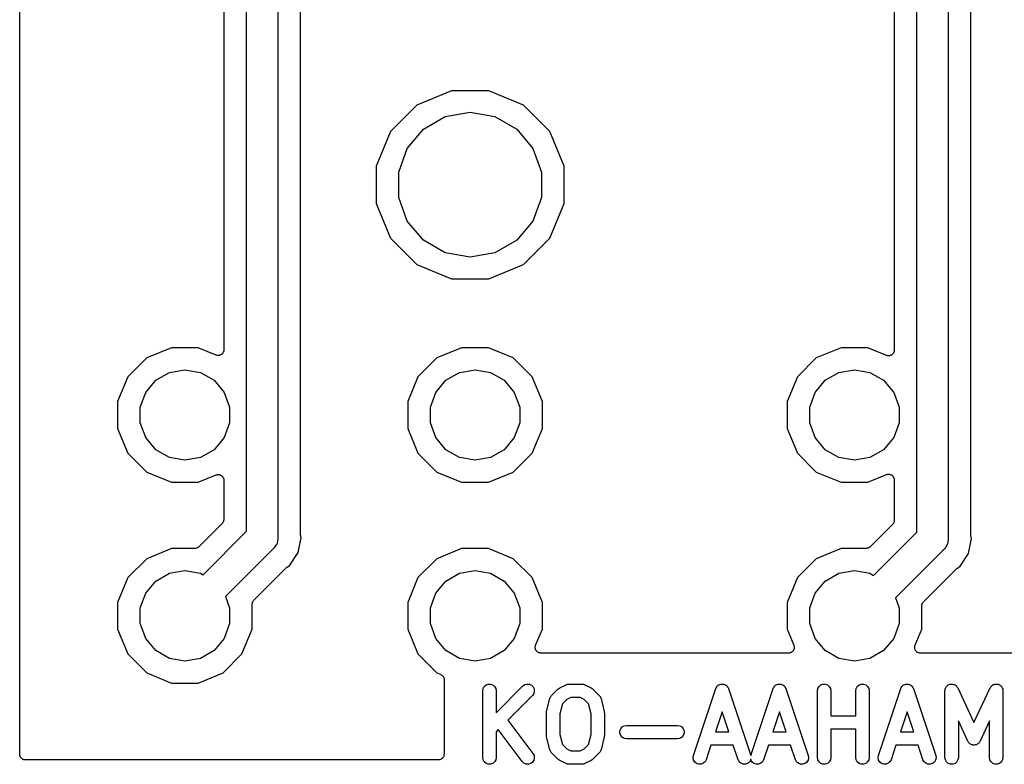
# Model space of a CAD drawing. Extents: x 66 to 115.1, y -104 to -36.9.
# Tile 1 of 8: x 73.3 to 95.4, y -103.8 to -87.1. Entities that reach past the tile are written whole.
import ezdxf

# ---------------------------------------------------------------- set-up
doc = ezdxf.new("R2010")
doc.units = 0
doc.header["$MEASUREMENT"] = 0
doc.layers.add('BLACK', color=7, linetype='CONTINUOUS')

msp = doc.modelspace()

# ---------------------------------------------------------------- linework, layer by layer
at = {"layer": 'BLACK', "linetype": 'CONTINUOUS'}
for p, q in [((73.298, -103.605), (73.298, -54.1424)), ((79.08, -86.1753), (79.08, -98.7347)), ((94.1, -86.1953), (94.1, -98.7547)), ((78.38, -98.605), (78.38, -86.305)), ((79.588, -98.653), (79.588, -86.257)), ((93.4, -98.625), (93.4, -86.325)), ((94.608, -98.673), (94.608, -86.277)), ((77.872, -86.568), (77.872, -94.5389)), ((92.892, -86.588), (92.892, -94.5472)), ((82.9707, -88.732), (82.1959, -89.0529)), ((83.8093, -88.732), (82.9707, -88.732)), ((84.5841, -89.0529), (83.8093, -88.732)), ((82.1959, -89.0529), (81.6029, -89.6459)), ((85.1771, -89.6459), (84.5841, -89.0529)), ((82.3457, -89.5954), (82.8343, -89.3133)), ((82.8343, -89.3133), (83.39, -89.2153)), ((83.39, -89.2153), (83.9457, -89.3133)), ((83.9457, -89.3133), (84.4343, -89.5954)), ((81.6029, -89.6459), (81.282, -90.4207)), ((81.983, -90.0277), (82.3457, -89.5954)), ((84.4343, -89.5954), (84.797, -90.0277)), ((85.498, -90.4207), (85.1771, -89.6459)), ((81.79, -90.5579), (81.983, -90.0277)), ((84.797, -90.0277), (84.99, -90.5579)), ((81.282, -90.4207), (81.282, -91.2593)), ((85.498, -91.2593), (85.498, -90.4207)), ((81.79, -91.1221), (81.79, -90.5579)), ((84.99, -90.5579), (84.99, -91.1221)), ((81.282, -91.2593), (81.6029, -92.0341)), ((81.983, -91.6523), (81.79, -91.1221)), ((84.99, -91.1221), (84.797, -91.6523)), ((85.1771, -92.0341), (85.498, -91.2593)), ((82.3457, -92.0846), (81.983, -91.6523)), ((84.797, -91.6523), (84.4343, -92.0846)), ((81.6029, -92.0341), (82.1959, -92.6271)), ((82.8343, -92.3667), (82.3457, -92.0846)), ((84.4343, -92.0846), (83.9457, -92.3667)), ((84.5841, -92.6271), (85.1771, -92.0341)), ((83.39, -92.4647), (82.8343, -92.3667)), ((83.9457, -92.3667), (83.39, -92.4647)), ((82.1959, -92.6271), (82.9707, -92.948)), ((83.8093, -92.948), (84.5841, -92.6271)), ((82.9707, -92.948), (83.8093, -92.948)), ((76.7, -94.492), (76.1458, -94.7216)), ((77.3, -94.492), (76.7, -94.492)), ((77.6964, -94.6562), (77.3, -94.492)), ((77.8317, -94.6294), (77.8223, -94.6396)), ((77.8423, -94.6205), (77.8317, -94.6294)), ((77.8465, -94.6133), (77.8423, -94.6205)), ((77.8521, -94.6071), (77.8465, -94.6133)), ((77.8574, -94.5943), (77.8521, -94.6071)), ((77.8643, -94.5823), (77.8574, -94.5943)), ((77.8658, -94.5741), (77.8643, -94.5823)), ((77.869, -94.5664), (77.8658, -94.5741)), ((77.8696, -94.5525), (77.869, -94.5664)), ((77.872, -94.5389), (77.8696, -94.5525)), ((83.2, -94.492), (82.6458, -94.7216)), ((83.8, -94.492), (83.2, -94.492)), ((84.3542, -94.7216), (83.8, -94.492)), ((91.7, -94.492), (91.1458, -94.7216)), ((92.3, -94.492), (91.7, -94.492)), ((92.7164, -94.6645), (92.3, -94.492)), ((92.8517, -94.6377), (92.8423, -94.6479)), ((92.8623, -94.6288), (92.8517, -94.6377)), ((92.8665, -94.6216), (92.8623, -94.6288)), ((92.8721, -94.6154), (92.8665, -94.6216)), ((92.8774, -94.6026), (92.8721, -94.6154)), ((92.8843, -94.5906), (92.8774, -94.6026)), ((92.8858, -94.5824), (92.8843, -94.5906)), ((92.889, -94.5746), (92.8858, -94.5824)), ((92.8896, -94.5608), (92.889, -94.5746)), ((92.892, -94.5472), (92.8896, -94.5608)), ((76.1458, -94.7216), (75.7216, -95.1458)), ((77.7099, -94.6592), (77.6964, -94.6562)), ((77.7229, -94.6639), (77.7099, -94.6592)), ((77.7313, -94.6639), (77.7229, -94.6639)), ((77.7395, -94.6658), (77.7313, -94.6639)), ((77.7532, -94.6639), (77.7395, -94.6658)), ((77.7671, -94.6639), (77.7532, -94.6639)), ((77.7749, -94.6611), (77.7671, -94.6639)), ((77.7832, -94.66), (77.7749, -94.6611)), ((77.7955, -94.6536), (77.7832, -94.66)), ((77.8085, -94.6489), (77.7955, -94.6536)), ((77.8149, -94.6435), (77.8085, -94.6489)), ((77.8223, -94.6396), (77.8149, -94.6435)), ((82.6458, -94.7216), (82.2216, -95.1458)), ((84.7784, -95.1458), (84.3542, -94.7216)), ((91.1458, -94.7216), (90.7216, -95.1458)), ((92.7299, -94.6675), (92.7164, -94.6645)), ((92.7429, -94.6722), (92.7299, -94.6675)), ((92.7513, -94.6722), (92.7429, -94.6722)), ((92.7595, -94.674), (92.7513, -94.6722)), ((92.7732, -94.6722), (92.7595, -94.674)), ((92.7871, -94.6722), (92.7732, -94.6722)), ((92.7949, -94.6694), (92.7871, -94.6722)), ((92.8032, -94.6683), (92.7949, -94.6694)), ((92.8155, -94.6619), (92.8032, -94.6683)), ((92.8285, -94.6571), (92.8155, -94.6619)), ((92.8349, -94.6518), (92.8285, -94.6571)), ((92.8423, -94.6479), (92.8349, -94.6518)), ((76.3473, -95.2221), (76.6527, -95.0458)), ((76.6527, -95.0458), (77, -94.9846)), ((77, -94.9846), (77.3473, -95.0458)), ((77.3473, -95.0458), (77.6527, -95.2221)), ((82.8473, -95.2221), (83.1527, -95.0458)), ((83.1527, -95.0458), (83.5, -94.9846)), ((83.5, -94.9846), (83.8473, -95.0458)), ((83.8473, -95.0458), (84.1527, -95.2221)), ((91.3473, -95.2221), (91.6527, -95.0458)), ((91.6527, -95.0458), (92, -94.9846)), ((92, -94.9846), (92.3473, -95.0458)), ((92.3473, -95.0458), (92.6527, -95.2221)), ((75.7216, -95.1458), (75.492, -95.7)), ((76.1206, -95.4923), (76.3473, -95.2221)), ((77.6527, -95.2221), (77.8794, -95.4923)), ((82.2216, -95.1458), (81.992, -95.7)), ((82.6206, -95.4923), (82.8473, -95.2221)), ((84.1527, -95.2221), (84.3794, -95.4923)), ((85.008, -95.7), (84.7784, -95.1458)), ((90.7216, -95.1458), (90.492, -95.7)), ((91.1206, -95.4923), (91.3473, -95.2221)), ((92.6527, -95.2221), (92.8794, -95.4923)), ((76, -95.8237), (76.1206, -95.4923)), ((77.8794, -95.4923), (78, -95.8237)), ((82.5, -95.8237), (82.6206, -95.4923)), ((84.3794, -95.4923), (84.5, -95.8237)), ((91, -95.8237), (91.1206, -95.4923)), ((92.8794, -95.4923), (93, -95.8237)), ((75.492, -95.7), (75.492, -96.3)), ((81.992, -95.7), (81.992, -96.3)), ((85.008, -96.3), (85.008, -95.7)), ((90.492, -95.7), (90.492, -96.3)), ((76, -96.1763), (76, -95.8237)), ((78, -95.8237), (78, -96.1763)), ((82.5, -96.1763), (82.5, -95.8237)), ((84.5, -95.8237), (84.5, -96.1763)), ((91, -96.1763), (91, -95.8237)), ((93, -95.8237), (93, -96.1763)), ((76.1206, -96.5077), (76, -96.1763)), ((78, -96.1763), (77.8794, -96.5077)), ((82.6206, -96.5077), (82.5, -96.1763)), ((84.5, -96.1763), (84.3794, -96.5077)), ((91.1206, -96.5077), (91, -96.1763)), ((93, -96.1763), (92.8794, -96.5077)), ((75.492, -96.3), (75.7216, -96.8542)), ((81.992, -96.3), (82.2216, -96.8542)), ((84.7784, -96.8542), (85.008, -96.3)), ((90.492, -96.3), (90.7216, -96.8542)), ((76.3473, -96.7779), (76.1206, -96.5077)), ((77.8794, -96.5077), (77.6527, -96.7779)), ((82.8473, -96.7779), (82.6206, -96.5077)), ((84.3794, -96.5077), (84.1527, -96.7779)), ((91.3473, -96.7779), (91.1206, -96.5077)), ((92.8794, -96.5077), (92.6527, -96.7779)), ((76.6527, -96.9542), (76.3473, -96.7779)), ((77.6527, -96.7779), (77.3473, -96.9542)), ((83.1527, -96.9542), (82.8473, -96.7779)), ((84.1527, -96.7779), (83.8473, -96.9542)), ((91.6527, -96.9542), (91.3473, -96.7779)), ((92.6527, -96.7779), (92.3473, -96.9542)), ((75.7216, -96.8542), (76.1458, -97.2784)), ((77, -97.0154), (76.6527, -96.9542)), ((77.3473, -96.9542), (77, -97.0154)), ((82.2216, -96.8542), (82.6458, -97.2784)), ((83.5, -97.0154), (83.1527, -96.9542)), ((83.8473, -96.9542), (83.5, -97.0154)), ((84.3542, -97.2784), (84.7784, -96.8542)), ((90.7216, -96.8542), (91.1458, -97.2784)), ((92, -97.0154), (91.6527, -96.9542)), ((92.3473, -96.9542), (92, -97.0154)), ((76.1458, -97.2784), (76.7, -97.508)), ((82.6458, -97.2784), (83.2, -97.508)), ((83.8, -97.508), (84.3542, -97.2784)), ((91.1458, -97.2784), (91.7, -97.508)), ((77.3, -97.508), (77.6964, -97.3438)), ((77.6964, -97.3438), (77.7099, -97.3408)), ((77.7099, -97.3408), (77.7229, -97.3361)), ((77.7229, -97.3361), (77.7313, -97.3361)), ((77.7313, -97.3361), (77.7395, -97.3342)), ((77.7395, -97.3342), (77.7532, -97.3361)), ((77.7532, -97.3361), (77.7671, -97.3361)), ((77.7671, -97.3361), (77.7749, -97.3389)), ((77.7749, -97.3389), (77.7832, -97.34)), ((77.7832, -97.34), (77.7955, -97.3464)), ((77.7955, -97.3464), (77.8085, -97.3511)), ((77.8085, -97.3511), (77.8149, -97.3565)), ((77.8149, -97.3565), (77.8223, -97.3604)), ((77.8223, -97.3604), (77.8317, -97.3706)), ((77.8317, -97.3706), (77.8423, -97.3795)), ((77.8423, -97.3795), (77.8465, -97.3867)), ((77.8465, -97.3867), (77.8521, -97.3929)), ((77.8521, -97.3929), (77.8574, -97.4057)), ((77.8574, -97.4057), (77.8643, -97.4177)), ((77.8643, -97.4177), (77.8658, -97.4259)), ((77.8658, -97.4259), (77.869, -97.4336)), ((77.869, -97.4336), (77.8696, -97.4475)), ((77.8696, -97.4475), (77.872, -97.4611)), ((77.872, -97.4611), (77.872, -98.342)), ((92.3, -97.508), (92.7164, -97.3355)), ((92.7164, -97.3355), (92.7299, -97.3325)), ((92.7299, -97.3325), (92.7429, -97.3278)), ((92.7429, -97.3278), (92.7513, -97.3278)), ((92.7513, -97.3278), (92.7595, -97.326)), ((92.7595, -97.326), (92.7732, -97.3278)), ((92.7732, -97.3278), (92.7871, -97.3278)), ((92.7871, -97.3278), (92.7949, -97.3306)), ((92.7949, -97.3306), (92.8032, -97.3317)), ((92.8032, -97.3317), (92.8155, -97.3381)), ((92.8155, -97.3381), (92.8285, -97.3429)), ((92.8285, -97.3429), (92.8349, -97.3482)), ((92.8349, -97.3482), (92.8423, -97.3521)), ((92.8423, -97.3521), (92.8517, -97.3623)), ((92.8517, -97.3623), (92.8623, -97.3712)), ((92.8623, -97.3712), (92.8665, -97.3784)), ((92.8665, -97.3784), (92.8721, -97.3846)), ((92.8721, -97.3846), (92.8774, -97.3974)), ((92.8774, -97.3974), (92.8843, -97.4094)), ((92.8843, -97.4094), (92.8858, -97.4176)), ((92.8858, -97.4176), (92.889, -97.4253)), ((92.889, -97.4253), (92.8896, -97.4392)), ((92.8896, -97.4392), (92.892, -97.4528)), ((92.892, -97.4528), (92.892, -98.362)), ((76.7, -97.508), (77.3, -97.508)), ((83.2, -97.508), (83.8, -97.508)), ((91.7, -97.508), (92.3, -97.508)), ((77.8643, -98.3854), (77.8615, -98.3903)), ((77.8672, -98.3691), (77.8643, -98.3854)), ((77.8715, -98.3531), (77.8672, -98.3691)), ((77.872, -98.342), (77.871, -98.3475)), ((77.871, -98.3475), (77.8715, -98.3531)), ((92.8915, -98.3731), (92.8872, -98.3891)), ((92.892, -98.362), (92.891, -98.3675)), ((92.891, -98.3675), (92.8915, -98.3731)), ((77.8348, -98.4318), (77.3118, -98.9548)), ((77.4056, -99.5795), (78.38, -98.605)), ((77.838, -98.4272), (77.8348, -98.4318)), ((77.8423, -98.4236), (77.838, -98.4272)), ((77.8506, -98.4093), (77.8423, -98.4236)), ((77.8601, -98.3957), (77.8506, -98.4093)), ((77.8615, -98.3903), (77.8601, -98.3957)), ((92.8548, -98.4518), (92.3518, -98.9548)), ((92.858, -98.4472), (92.8548, -98.4518)), ((92.8623, -98.4436), (92.858, -98.4472)), ((92.8706, -98.4293), (92.8623, -98.4436)), ((92.8801, -98.4157), (92.8706, -98.4293)), ((92.8815, -98.4103), (92.8801, -98.4157)), ((92.8843, -98.4054), (92.8815, -98.4103)), ((92.8872, -98.3891), (92.8843, -98.4054)), ((79.072, -98.8258), (79.064, -98.8716)), ((79.084, -98.781), (79.072, -98.8258)), ((79.08, -98.7347), (79.084, -98.781)), ((79.5382, -99.0848), (79.5904, -98.8222)), ((79.5902, -98.6653), (79.588, -98.653)), ((79.5904, -98.6778), (79.5902, -98.6653)), ((79.6048, -98.75), (79.5904, -98.6778)), ((79.5904, -98.8222), (79.6048, -98.75)), ((79.5904, -98.8222), (79.5904, -98.8222)), ((92.4309, -99.5941), (93.4, -98.625)), ((94.104, -98.801), (94.092, -98.8458)), ((94.1, -98.7547), (94.104, -98.801)), ((94.6102, -98.6853), (94.608, -98.673)), ((94.6104, -98.6978), (94.6102, -98.6853)), ((94.6248, -98.77), (94.6104, -98.6978)), ((94.6104, -98.8422), (94.6248, -98.77)), ((76.7, -98.992), (76.1458, -99.2216)), ((77.222, -98.992), (76.7, -98.992)), ((77.2275, -98.991), (77.222, -98.992)), ((77.2331, -98.9915), (77.2275, -98.991)), ((77.2491, -98.9872), (77.2331, -98.9915)), ((77.2654, -98.9843), (77.2491, -98.9872)), ((77.2703, -98.9815), (77.2654, -98.9843)), ((77.2757, -98.9801), (77.2703, -98.9815)), ((77.2893, -98.9706), (77.2757, -98.9801)), ((77.3036, -98.9623), (77.2893, -98.9706)), ((77.3072, -98.958), (77.3036, -98.9623)), ((77.3118, -98.9548), (77.3072, -98.958)), ((78.9667, -99.0083), (77.907, -100.068)), ((79.0023, -98.9784), (78.9667, -99.0083)), ((79.0255, -98.9382), (79.0023, -98.9784)), ((79.0521, -98.9002), (79.0255, -98.9382)), ((79.0561, -98.8851), (79.0521, -98.9002)), ((79.064, -98.8716), (79.0561, -98.8851)), ((83.2, -98.992), (82.6458, -99.2216)), ((83.8, -98.992), (83.2, -98.992)), ((84.3542, -99.2216), (83.8, -98.992)), ((91.7, -98.992), (91.1458, -99.2216)), ((92.262, -98.992), (91.7, -98.992)), ((92.2675, -98.991), (92.262, -98.992)), ((92.2731, -98.9915), (92.2675, -98.991)), ((92.2891, -98.9872), (92.2731, -98.9915)), ((92.3054, -98.9843), (92.2891, -98.9872)), ((92.3103, -98.9815), (92.3054, -98.9843)), ((92.3157, -98.9801), (92.3103, -98.9815)), ((92.3293, -98.9706), (92.3157, -98.9801)), ((92.3436, -98.9623), (92.3293, -98.9706)), ((92.3472, -98.958), (92.3436, -98.9623)), ((92.3518, -98.9548), (92.3472, -98.958)), ((93.9867, -99.0283), (92.9176, -100.097)), ((94.0223, -98.9984), (93.9867, -99.0283)), ((94.0455, -98.9582), (94.0223, -98.9984)), ((94.0721, -98.9202), (94.0455, -98.9582)), ((94.0761, -98.9051), (94.0721, -98.9202)), ((94.084, -98.8916), (94.0761, -98.9051)), ((94.092, -98.8458), (94.084, -98.8916)), ((94.5582, -99.1048), (94.6104, -98.8422)), ((94.6104, -98.8422), (94.6104, -98.8422)), ((76.1458, -99.2216), (75.7216, -99.6458)), ((79.3486, -99.3686), (79.5382, -99.0848)), ((82.6458, -99.2216), (82.2216, -99.6458)), ((84.7784, -99.6458), (84.3542, -99.2216)), ((91.1458, -99.2216), (90.7216, -99.6458)), ((94.3686, -99.3886), (94.5582, -99.1048)), ((76.6527, -99.5458), (77, -99.4846)), ((77, -99.4846), (77.3473, -99.5458)), ((78.5452, -100.148), (79.2681, -99.4253)), ((79.2681, -99.4253), (79.2783, -99.4181)), ((79.2783, -99.4181), (79.2873, -99.4095)), ((79.2873, -99.4095), (79.3486, -99.3686)), ((83.1527, -99.5458), (83.5, -99.4846)), ((83.5, -99.4846), (83.8473, -99.5458)), ((91.6527, -99.5458), (92, -99.4846)), ((92, -99.4846), (92.3473, -99.5458)), ((93.5452, -100.188), (94.2881, -99.4453)), ((94.2881, -99.4453), (94.2983, -99.4381)), ((94.2983, -99.4381), (94.3073, -99.4295)), ((94.3073, -99.4295), (94.3686, -99.3886)), ((75.7216, -99.6458), (75.492, -100.2)), ((76.3473, -99.7221), (76.6527, -99.5458)), ((77.3473, -99.5458), (77.4056, -99.5795)), ((82.2216, -99.6458), (81.992, -100.2)), ((82.8473, -99.7221), (83.1527, -99.5458)), ((83.8473, -99.5458), (84.1527, -99.7221)), ((85.008, -100.2), (84.7784, -99.6458)), ((90.7216, -99.6458), (90.492, -100.2)), ((91.3473, -99.7221), (91.6527, -99.5458)), ((92.3473, -99.5458), (92.4309, -99.5941)), ((76.1206, -99.9923), (76.3473, -99.7221)), ((82.6206, -99.9923), (82.8473, -99.7221)), ((84.1527, -99.7221), (84.3794, -99.9923)), ((91.1206, -99.9923), (91.3473, -99.7221)), ((76, -100.324), (76.1206, -99.9923)), ((77.907, -100.068), (78, -100.324)), ((78.5377, -100.156), (78.542, -100.153)), ((78.542, -100.153), (78.5452, -100.148)), ((82.5, -100.324), (82.6206, -99.9923)), ((84.3794, -99.9923), (84.5, -100.324)), ((91, -100.324), (91.1206, -99.9923)), ((92.9176, -100.097), (93, -100.324)), ((75.492, -100.2), (75.492, -100.8)), ((76, -100.676), (76, -100.324)), ((78, -100.324), (78, -100.676)), ((78.508, -100.238), (78.509, -100.232)), ((78.508, -100.8), (78.508, -100.238)), ((78.5085, -100.227), (78.5128, -100.211)), ((78.509, -100.232), (78.5085, -100.227)), ((78.5128, -100.211), (78.5157, -100.195)), ((78.5157, -100.195), (78.5185, -100.19)), ((78.5185, -100.19), (78.5199, -100.184)), ((78.5199, -100.184), (78.5294, -100.171)), ((78.5294, -100.171), (78.5377, -100.156)), ((81.992, -100.2), (81.992, -100.8)), ((82.5, -100.676), (82.5, -100.324)), ((84.5, -100.324), (84.5, -100.676)), ((85.008, -100.8), (85.008, -100.2)), ((90.492, -100.2), (90.492, -100.8)), ((91, -100.676), (91, -100.324)), ((93, -100.324), (93, -100.676)), ((93.508, -100.278), (93.509, -100.272)), ((93.508, -100.8), (93.508, -100.278)), ((93.5085, -100.267), (93.5128, -100.251)), ((93.509, -100.272), (93.5085, -100.267)), ((93.5128, -100.251), (93.5157, -100.235)), ((93.5157, -100.235), (93.5185, -100.23)), ((93.5185, -100.23), (93.5199, -100.224)), ((93.5199, -100.224), (93.5294, -100.211)), ((93.5294, -100.211), (93.5377, -100.196)), ((93.5377, -100.196), (93.542, -100.193)), ((93.542, -100.193), (93.5452, -100.188)), ((75.492, -100.8), (75.7216, -101.354)), ((76.1206, -101.008), (76, -100.676)), ((78, -100.676), (77.8794, -101.008)), ((78.2784, -101.354), (78.508, -100.8)), ((81.992, -100.8), (82.2216, -101.354)), ((82.6206, -101.008), (82.5, -100.676)), ((84.5, -100.676), (84.3794, -101.008)), ((84.8583, -101.161), (85.008, -100.8)), ((90.492, -100.8), (90.6417, -101.161)), ((91.1206, -101.008), (91, -100.676)), ((93, -100.676), (92.8794, -101.008)), ((93.3583, -101.161), (93.508, -100.8)), ((76.3473, -101.278), (76.1206, -101.008)), ((77.8794, -101.008), (77.6527, -101.278)), ((82.8473, -101.278), (82.6206, -101.008)), ((84.3794, -101.008), (84.1527, -101.278)), ((91.3473, -101.278), (91.1206, -101.008)), ((92.8794, -101.008), (92.6527, -101.278)), ((84.8487, -101.204), (84.8505, -101.196)), ((84.8505, -101.218), (84.8487, -101.204)), ((84.8505, -101.188), (84.8553, -101.175)), ((84.8505, -101.196), (84.8505, -101.188)), ((84.8505, -101.232), (84.8505, -101.218)), ((84.8534, -101.24), (84.8505, -101.232)), ((84.8545, -101.248), (84.8534, -101.24)), ((84.8609, -101.26), (84.8545, -101.248)), ((84.8553, -101.175), (84.8583, -101.161)), ((90.6455, -101.248), (90.6391, -101.26)), ((90.6417, -101.161), (90.6447, -101.175)), ((90.6447, -101.175), (90.6495, -101.188)), ((90.6466, -101.24), (90.6455, -101.248)), ((90.6495, -101.232), (90.6466, -101.24)), ((90.6495, -101.188), (90.6495, -101.196)), ((90.6495, -101.196), (90.6513, -101.204)), ((90.6513, -101.204), (90.6495, -101.218)), ((90.6495, -101.218), (90.6495, -101.232)), ((93.3487, -101.204), (93.3505, -101.196)), ((93.3505, -101.218), (93.3487, -101.204)), ((93.3505, -101.188), (93.3553, -101.175)), ((93.3505, -101.196), (93.3505, -101.188)), ((93.3505, -101.232), (93.3505, -101.218)), ((93.3534, -101.24), (93.3505, -101.232)), ((93.3545, -101.248), (93.3534, -101.24)), ((93.3609, -101.26), (93.3545, -101.248)), ((93.3553, -101.175), (93.3583, -101.161)), ((75.7216, -101.354), (76.1458, -101.778)), ((76.6527, -101.454), (76.3473, -101.278)), ((77, -101.515), (76.6527, -101.454)), ((77.3473, -101.454), (77, -101.515)), ((77.6527, -101.278), (77.3473, -101.454)), ((77.8542, -101.778), (78.2784, -101.354)), ((82.2216, -101.354), (82.6458, -101.778)), ((83.1527, -101.454), (82.8473, -101.278)), ((83.5, -101.515), (83.1527, -101.454)), ((83.8473, -101.454), (83.5, -101.515)), ((84.1527, -101.278), (83.8473, -101.454)), ((84.8656, -101.273), (84.8609, -101.26)), ((84.871, -101.28), (84.8656, -101.273)), ((84.8749, -101.287), (84.871, -101.28)), ((84.8851, -101.297), (84.8749, -101.287)), ((84.894, -101.307), (84.8851, -101.297)), ((84.9012, -101.311), (84.894, -101.307)), ((84.9074, -101.317), (84.9012, -101.311)), ((84.9202, -101.322), (84.9074, -101.317)), ((84.9322, -101.329), (84.9202, -101.322)), ((84.9404, -101.331), (84.9322, -101.329)), ((84.9481, -101.334), (84.9404, -101.331)), ((84.962, -101.335), (84.9481, -101.334)), ((84.9756, -101.337), (84.962, -101.335)), ((90.5244, -101.337), (84.9756, -101.337)), ((90.538, -101.335), (90.5244, -101.337)), ((90.5519, -101.334), (90.538, -101.335)), ((90.5596, -101.331), (90.5519, -101.334)), ((90.5678, -101.329), (90.5596, -101.331)), ((90.5798, -101.322), (90.5678, -101.329)), ((90.5926, -101.317), (90.5798, -101.322)), ((90.5988, -101.311), (90.5926, -101.317)), ((90.606, -101.307), (90.5988, -101.311)), ((90.6149, -101.297), (90.606, -101.307)), ((90.6251, -101.287), (90.6149, -101.297)), ((90.629, -101.28), (90.6251, -101.287)), ((90.6344, -101.273), (90.629, -101.28)), ((90.6391, -101.26), (90.6344, -101.273)), ((91.6527, -101.454), (91.3473, -101.278)), ((92, -101.515), (91.6527, -101.454)), ((92.3473, -101.454), (92, -101.515)), ((92.6527, -101.278), (92.3473, -101.454)), ((93.3656, -101.273), (93.3609, -101.26)), ((93.371, -101.28), (93.3656, -101.273)), ((93.3749, -101.287), (93.371, -101.28)), ((93.3851, -101.297), (93.3749, -101.287)), ((93.394, -101.307), (93.3851, -101.297)), ((93.4012, -101.311), (93.394, -101.307)), ((93.4074, -101.317), (93.4012, -101.311)), ((93.4202, -101.322), (93.4074, -101.317)), ((93.4322, -101.329), (93.4202, -101.322)), ((93.4404, -101.331), (93.4322, -101.329)), ((93.4481, -101.334), (93.4404, -101.331)), ((93.462, -101.335), (93.4481, -101.334)), ((93.4756, -101.337), (93.462, -101.335)), ((97.0244, -101.337), (93.4756, -101.337)), ((76.1458, -101.778), (76.7, -102.008)), ((77.3, -102.008), (77.8542, -101.778)), ((82.6458, -101.778), (82.7279, -101.812)), ((82.7279, -101.812), (82.7349, -101.817)), ((82.7349, -101.817), (82.7428, -101.82)), ((82.7428, -101.82), (82.7534, -101.829)), ((82.7534, -101.829), (82.7651, -101.836)), ((82.7651, -101.836), (82.7702, -101.843)), ((82.7702, -101.843), (82.7766, -101.848)), ((82.7766, -101.848), (82.7835, -101.86)), ((82.7835, -101.86), (82.7919, -101.871)), ((82.7919, -101.871), (82.7944, -101.879)), ((82.7944, -101.879), (82.7986, -101.886)), ((82.7986, -101.886), (82.801, -101.9)), ((82.801, -101.9), (82.8052, -101.913)), ((82.8052, -101.913), (82.8048, -101.922)), ((76.7, -102.008), (77.3, -102.008)), ((82.8048, -101.922), (82.8063, -101.93)), ((82.8063, -101.93), (82.8063, -103.605)), ((83.6714, -102.179), (83.6805, -102.127)), ((83.6805, -102.127), (83.7065, -102.082)), ((83.7065, -102.082), (83.7464, -102.049)), ((83.7464, -102.049), (83.7954, -102.031)), ((83.7954, -102.031), (83.8475, -102.031)), ((83.8475, -102.031), (83.8964, -102.049)), ((83.8964, -102.049), (83.9363, -102.082)), ((83.9363, -102.082), (83.9624, -102.127)), ((83.9624, -102.127), (83.9714, -102.179)), ((83.9714, -102.674), (84.5725, -102.073)), ((84.5725, -102.073), (84.6152, -102.043)), ((84.6152, -102.043), (84.6655, -102.029)), ((84.6655, -102.029), (84.7174, -102.034)), ((84.7174, -102.034), (84.7646, -102.056)), ((84.7646, -102.056), (84.8014, -102.093)), ((84.8014, -102.093), (84.8235, -102.14)), ((85.3582, -102.144), (85.3779, -102.13)), ((85.3779, -102.13), (85.3972, -102.116)), ((85.3972, -102.116), (85.5401, -102.044)), ((85.5401, -102.044), (85.5483, -102.042)), ((85.5483, -102.042), (85.5558, -102.038)), ((85.5558, -102.038), (85.5731, -102.035)), ((85.5731, -102.035), (85.59, -102.03)), ((85.59, -102.03), (85.5986, -102.03)), ((85.5986, -102.03), (85.6071, -102.029)), ((85.6071, -102.029), (85.8929, -102.029)), ((85.8929, -102.029), (85.9014, -102.03)), ((85.9014, -102.03), (85.91, -102.03)), ((85.91, -102.03), (85.9269, -102.035)), ((85.9269, -102.035), (85.9442, -102.038)), ((85.9442, -102.038), (85.9517, -102.042)), ((85.9517, -102.042), (85.9599, -102.044)), ((85.9599, -102.044), (86.1028, -102.116)), ((86.1028, -102.116), (86.1221, -102.13)), ((86.1221, -102.13), (86.1418, -102.144)), ((88.3934, -103.631), (88.8934, -102.131)), ((88.8934, -102.131), (88.8954, -102.127)), ((88.8954, -102.127), (88.8962, -102.123)), ((88.8962, -102.123), (88.9077, -102.105)), ((88.9077, -102.105), (88.9182, -102.085)), ((88.9182, -102.085), (88.9213, -102.083)), ((88.9213, -102.083), (88.9235, -102.079)), ((88.9235, -102.079), (88.9407, -102.065)), ((88.9407, -102.065), (88.9572, -102.051)), ((88.9572, -102.051), (88.961, -102.049)), ((88.961, -102.049), (88.9643, -102.047)), ((88.9643, -102.047), (88.9852, -102.04)), ((88.9852, -102.04), (89.0056, -102.032)), ((89.0056, -102.032), (89.0098, -102.032)), ((89.0098, -102.032), (89.0137, -102.03)), ((89.0137, -102.03), (89.0357, -102.031)), ((89.0357, -102.031), (89.0577, -102.03)), ((89.0577, -102.03), (89.0616, -102.032)), ((89.0616, -102.032), (89.0658, -102.032)), ((89.0658, -102.032), (89.0863, -102.04)), ((89.0863, -102.04), (89.1071, -102.047)), ((89.1071, -102.047), (89.1104, -102.049)), ((89.1104, -102.049), (89.1142, -102.051)), ((89.1142, -102.051), (89.1307, -102.065)), ((89.1307, -102.065), (89.1479, -102.079)), ((89.1479, -102.079), (89.1501, -102.083)), ((89.1501, -102.083), (89.1532, -102.085)), ((89.1532, -102.085), (89.1637, -102.105)), ((89.1637, -102.105), (89.1752, -102.123)), ((89.1752, -102.123), (89.176, -102.127)), ((89.176, -102.127), (89.178, -102.131)), ((89.178, -102.131), (89.678, -103.631)), ((89.6791, -103.631), (90.1791, -102.131)), ((90.1791, -102.131), (90.1811, -102.127)), ((90.1811, -102.127), (90.1819, -102.123)), ((90.1819, -102.123), (90.1934, -102.105)), ((90.1934, -102.105), (90.2039, -102.085)), ((90.2039, -102.085), (90.207, -102.083)), ((90.207, -102.083), (90.2092, -102.079)), ((90.2092, -102.079), (90.2264, -102.065)), ((90.2264, -102.065), (90.2429, -102.051)), ((90.2429, -102.051), (90.2468, -102.049)), ((90.2468, -102.049), (90.25, -102.047)), ((90.25, -102.047), (90.2709, -102.04)), ((90.2709, -102.04), (90.2914, -102.032)), ((90.2914, -102.032), (90.2955, -102.032)), ((90.2955, -102.032), (90.2994, -102.03)), ((90.2994, -102.03), (90.3214, -102.031)), ((90.3214, -102.031), (90.3434, -102.03)), ((90.3434, -102.03), (90.3474, -102.032)), ((90.3474, -102.032), (90.3515, -102.032)), ((90.3515, -102.032), (90.372, -102.04)), ((90.372, -102.04), (90.3929, -102.047)), ((90.3929, -102.047), (90.3961, -102.049)), ((90.3961, -102.049), (90.3999, -102.051)), ((90.3999, -102.051), (90.4164, -102.065)), ((90.4164, -102.065), (90.4337, -102.079)), ((90.4337, -102.079), (90.4358, -102.083)), ((90.4358, -102.083), (90.4389, -102.085)), ((90.4389, -102.085), (90.4494, -102.105)), ((90.4494, -102.105), (90.4609, -102.123)), ((90.4609, -102.123), (90.4618, -102.127)), ((90.4618, -102.127), (90.4637, -102.131)), ((90.4637, -102.131), (90.9637, -103.631)), ((91.1714, -102.179), (91.1805, -102.127)), ((91.1805, -102.127), (91.2065, -102.082)), ((91.2065, -102.082), (91.2464, -102.049)), ((91.2464, -102.049), (91.2954, -102.031)), ((91.2954, -102.031), (91.3475, -102.031)), ((91.3475, -102.031), (91.3964, -102.049)), ((91.3964, -102.049), (91.4363, -102.082)), ((91.4363, -102.082), (91.4624, -102.127)), ((91.4624, -102.127), (91.4714, -102.179)), ((92.0286, -102.179), (92.0376, -102.127)), ((92.0376, -102.127), (92.0637, -102.082)), ((92.0637, -102.082), (92.1036, -102.049)), ((92.1036, -102.049), (92.1525, -102.031)), ((92.1525, -102.031), (92.2046, -102.031)), ((92.2046, -102.031), (92.2536, -102.049)), ((92.2536, -102.049), (92.2935, -102.082)), ((92.2935, -102.082), (92.3195, -102.127)), ((92.3195, -102.127), (92.3286, -102.179)), ((92.5363, -103.631), (93.0363, -102.131)), ((93.0363, -102.131), (93.0382, -102.127)), ((93.0382, -102.127), (93.0391, -102.123)), ((93.0391, -102.123), (93.0506, -102.105)), ((93.0506, -102.105), (93.0611, -102.085)), ((93.0611, -102.085), (93.0642, -102.083)), ((93.0642, -102.083), (93.0663, -102.079)), ((93.0663, -102.079), (93.0836, -102.065)), ((93.0836, -102.065), (93.1001, -102.051)), ((93.1001, -102.051), (93.1039, -102.049)), ((93.1039, -102.049), (93.1071, -102.047)), ((93.1071, -102.047), (93.128, -102.04)), ((93.128, -102.04), (93.1485, -102.032)), ((93.1485, -102.032), (93.1526, -102.032)), ((93.1526, -102.032), (93.1566, -102.03)), ((93.1566, -102.03), (93.1786, -102.031)), ((93.1786, -102.031), (93.2006, -102.03)), ((93.2006, -102.03), (93.2045, -102.032)), ((93.2045, -102.032), (93.2086, -102.032)), ((93.2086, -102.032), (93.2291, -102.04)), ((93.2291, -102.04), (93.25, -102.047)), ((93.25, -102.047), (93.2532, -102.049)), ((93.2532, -102.049), (93.2571, -102.051)), ((93.2571, -102.051), (93.2736, -102.065)), ((93.2736, -102.065), (93.2908, -102.079)), ((93.2908, -102.079), (93.293, -102.083)), ((93.293, -102.083), (93.2961, -102.085)), ((93.2961, -102.085), (93.3065, -102.105)), ((93.3065, -102.105), (93.3181, -102.123)), ((93.3181, -102.123), (93.3189, -102.127)), ((93.3189, -102.127), (93.3209, -102.131)), ((93.3209, -102.131), (93.8209, -103.631)), ((94.0337, -102.14), (94.0365, -102.134)), ((94.0365, -102.134), (94.0376, -102.127)), ((94.0376, -102.127), (94.0474, -102.11)), ((94.0474, -102.11), (94.0557, -102.093)), ((94.0557, -102.093), (94.0604, -102.088)), ((94.0604, -102.088), (94.0637, -102.082)), ((94.0637, -102.082), (94.0787, -102.07)), ((94.0787, -102.07), (94.0925, -102.056)), ((94.0925, -102.056), (94.0985, -102.053)), ((94.0985, -102.053), (94.1036, -102.049)), ((94.1036, -102.049), (94.122, -102.042)), ((94.122, -102.042), (94.1397, -102.034)), ((94.1397, -102.034), (94.1463, -102.033)), ((94.1463, -102.033), (94.1525, -102.031)), ((94.1525, -102.031), (94.1721, -102.031)), ((94.1721, -102.031), (94.1916, -102.029)), ((94.1916, -102.029), (94.198, -102.031)), ((94.198, -102.031), (94.2046, -102.031)), ((94.2046, -102.031), (94.223, -102.038)), ((94.223, -102.038), (94.2419, -102.043)), ((94.2419, -102.043), (94.2473, -102.046)), ((94.2473, -102.046), (94.2536, -102.049)), ((94.2536, -102.049), (94.2686, -102.061)), ((94.2686, -102.061), (94.2846, -102.072)), ((94.2846, -102.072), (94.2884, -102.078)), ((94.2884, -102.078), (94.2935, -102.082)), ((94.2935, -102.082), (94.3033, -102.099)), ((94.3033, -102.099), (94.3145, -102.115)), ((94.3145, -102.115), (94.6786, -102.895)), ((94.6786, -102.895), (95.0426, -102.115)), ((95.0426, -102.115), (95.0539, -102.099)), ((95.0539, -102.099), (95.0637, -102.082)), ((95.0637, -102.082), (95.0687, -102.078)), ((95.0687, -102.078), (95.0725, -102.072)), ((95.0725, -102.072), (95.0886, -102.061)), ((95.0886, -102.061), (95.1036, -102.049)), ((95.1036, -102.049), (95.1098, -102.046)), ((95.1098, -102.046), (95.1152, -102.043)), ((95.1152, -102.043), (95.1341, -102.038)), ((95.1341, -102.038), (95.1525, -102.031)), ((95.1525, -102.031), (95.1591, -102.031)), ((95.1591, -102.031), (95.1655, -102.029)), ((95.1655, -102.029), (95.1851, -102.031)), ((95.1851, -102.031), (95.2046, -102.031)), ((95.2046, -102.031), (95.2108, -102.033)), ((95.2108, -102.033), (95.2174, -102.034)), ((95.2174, -102.034), (95.2352, -102.042)), ((95.2352, -102.042), (95.2536, -102.049)), ((95.2536, -102.049), (95.2586, -102.053)), ((95.2586, -102.053), (95.2646, -102.056)), ((95.2646, -102.056), (95.2785, -102.07)), ((95.2785, -102.07), (95.2935, -102.082)), ((95.2935, -102.082), (95.2968, -102.088)), ((95.2968, -102.088), (95.3015, -102.093)), ((95.3015, -102.093), (95.3097, -102.11)), ((95.3097, -102.11), (95.3195, -102.127)), ((95.3195, -102.127), (95.3207, -102.134)), ((95.3207, -102.134), (95.3235, -102.14)), ((83.6714, -103.679), (83.6714, -102.179)), ((83.9714, -102.179), (83.9714, -102.674)), ((84.7846, -102.285), (84.2338, -102.836)), ((84.8145, -102.242), (84.7846, -102.285)), ((84.828, -102.192), (84.8145, -102.242)), ((84.8235, -102.14), (84.828, -102.192)), ((85.1045, -102.642), (85.1759, -102.356)), ((85.1759, -102.356), (85.1818, -102.343)), ((85.1818, -102.343), (85.1855, -102.329)), ((85.1855, -102.329), (85.1923, -102.32)), ((85.1923, -102.32), (85.1971, -102.309)), ((85.1971, -102.309), (85.2071, -102.299)), ((85.2071, -102.299), (85.2154, -102.287)), ((85.2154, -102.287), (85.3582, -102.144)), ((85.6426, -102.329), (85.5531, -102.373)), ((85.8574, -102.329), (85.6426, -102.329)), ((85.9469, -102.373), (85.8574, -102.329)), ((86.1418, -102.144), (86.2846, -102.287)), ((86.2846, -102.287), (86.2929, -102.299)), ((86.2929, -102.299), (86.3029, -102.309)), ((86.3029, -102.309), (86.3077, -102.32)), ((86.3077, -102.32), (86.3145, -102.329)), ((86.3145, -102.329), (86.3182, -102.343)), ((86.3182, -102.343), (86.3241, -102.356)), ((86.3241, -102.356), (86.3955, -102.642)), ((91.1714, -103.679), (91.1714, -102.179)), ((91.4714, -102.179), (91.4714, -102.743)), ((92.0286, -102.743), (92.0286, -102.179)), ((92.3286, -102.179), (92.3286, -103.679)), ((94.0286, -102.179), (94.032, -102.159)), ((94.0286, -103.679), (94.0286, -102.179)), ((94.032, -102.159), (94.0337, -102.14)), ((95.3235, -102.14), (95.3252, -102.159)), ((95.3252, -102.159), (95.3286, -102.179)), ((95.3286, -102.179), (95.3286, -103.679)), ((85.4569, -102.47), (85.4, -102.697)), ((85.5531, -102.373), (85.4569, -102.47)), ((86.0431, -102.47), (85.9469, -102.373)), ((86.1, -102.697), (86.0431, -102.47)), ((85.1, -102.679), (85.1032, -102.66)), ((85.1, -103.179), (85.1, -102.679)), ((85.1032, -102.66), (85.1045, -102.642)), ((85.4, -102.697), (85.4, -103.16)), ((86.1, -103.16), (86.1, -102.697)), ((86.3955, -102.642), (86.3968, -102.66)), ((86.3968, -102.66), (86.4, -102.679)), ((86.4, -102.679), (86.4, -103.179)), ((89.0357, -102.653), (88.8867, -103.1)), ((89.1847, -103.1), (89.0357, -102.653)), ((90.3214, -102.653), (90.1724, -103.1)), ((90.4705, -103.1), (90.3214, -102.653)), ((91.4714, -102.743), (92.0286, -102.743)), ((93.1786, -102.653), (93.0295, -103.1)), ((93.3276, -103.1), (93.1786, -102.653)), ((84.2338, -102.836), (84.7986, -103.589)), ((86.763, -103.032), (86.7964, -102.992)), ((86.7964, -102.992), (86.8416, -102.966)), ((86.8416, -102.966), (86.8929, -102.957)), ((86.8929, -102.957), (88.0357, -102.957)), ((88.0357, -102.957), (88.087, -102.966)), ((88.087, -102.966), (88.1321, -102.992)), ((88.1321, -102.992), (88.1656, -103.032)), ((94.5426, -103.313), (94.3286, -102.855)), ((94.3286, -102.855), (94.3286, -103.679)), ((95.0286, -102.855), (94.8145, -103.313)), ((95.0286, -103.679), (95.0286, -102.855)), ((84.0195, -103.05), (83.9714, -103.098)), ((83.9714, -103.098), (83.9714, -103.679)), ((84.5586, -103.769), (84.0195, -103.05)), ((85.1032, -103.197), (85.1, -103.179)), ((85.1045, -103.215), (85.1032, -103.197)), ((85.1759, -103.501), (85.1045, -103.215)), ((85.4, -103.16), (85.4569, -103.388)), ((86.0431, -103.388), (86.1, -103.16)), ((86.3955, -103.215), (86.3241, -103.501)), ((86.3968, -103.197), (86.3955, -103.215)), ((86.4, -103.179), (86.3968, -103.197)), ((86.7451, -103.081), (86.763, -103.032)), ((86.7451, -103.133), (86.7451, -103.081)), ((86.763, -103.182), (86.7451, -103.133)), ((86.7964, -103.222), (86.763, -103.182)), ((86.8416, -103.248), (86.7964, -103.222)), ((88.1321, -103.222), (88.087, -103.248)), ((88.1656, -103.182), (88.1321, -103.222)), ((88.1656, -103.032), (88.1834, -103.081)), ((88.1834, -103.133), (88.1656, -103.182)), ((88.1834, -103.081), (88.1834, -103.133)), ((88.8867, -103.1), (89.1847, -103.1)), ((90.1724, -103.1), (90.4705, -103.1)), ((92.0286, -103.043), (91.4714, -103.043)), ((91.4714, -103.043), (91.4714, -103.679)), ((92.0286, -103.679), (92.0286, -103.043)), ((93.0295, -103.1), (93.3276, -103.1)), ((85.4569, -103.388), (85.5531, -103.484)), ((85.9469, -103.484), (86.0431, -103.388)), ((86.8929, -103.257), (86.8416, -103.248)), ((88.0357, -103.257), (86.8929, -103.257)), ((88.087, -103.248), (88.0357, -103.257)), ((88.7867, -103.4), (88.678, -103.726)), ((89.2847, -103.4), (88.7867, -103.4)), ((89.3934, -103.726), (89.2847, -103.4)), ((90.0724, -103.4), (89.9637, -103.726)), ((90.5705, -103.4), (90.0724, -103.4)), ((90.6791, -103.726), (90.5705, -103.4)), ((92.9295, -103.4), (92.8209, -103.726)), ((93.4276, -103.4), (92.9295, -103.4)), ((93.5363, -103.726), (93.4276, -103.4)), ((94.5501, -103.324), (94.5426, -103.313)), ((94.5557, -103.336), (94.5501, -103.324)), ((94.565, -103.345), (94.5557, -103.336)), ((94.5725, -103.356), (94.565, -103.345)), ((94.5833, -103.364), (94.5725, -103.356)), ((94.5925, -103.373), (94.5833, -103.364)), ((94.6044, -103.378), (94.5925, -103.373)), ((94.6152, -103.386), (94.6044, -103.378)), ((94.6279, -103.389), (94.6152, -103.386)), ((94.6397, -103.395), (94.6279, -103.389)), ((94.6528, -103.396), (94.6397, -103.395)), ((94.6655, -103.399), (94.6528, -103.396)), ((94.6786, -103.398), (94.6655, -103.399)), ((94.6916, -103.399), (94.6786, -103.398)), ((94.7043, -103.396), (94.6916, -103.399)), ((94.7174, -103.395), (94.7043, -103.396)), ((94.7293, -103.389), (94.7174, -103.395)), ((94.7419, -103.386), (94.7293, -103.389)), ((94.7527, -103.378), (94.7419, -103.386)), ((94.7646, -103.373), (94.7527, -103.378)), ((94.7739, -103.364), (94.7646, -103.373)), ((94.7846, -103.356), (94.7739, -103.364)), ((94.7922, -103.345), (94.7846, -103.356)), ((94.8015, -103.336), (94.7922, -103.345)), ((94.807, -103.324), (94.8015, -103.336)), ((94.8145, -103.313), (94.807, -103.324)), ((73.2999, -103.616), (73.298, -103.605)), ((73.2999, -103.627), (73.2999, -103.616)), ((73.3037, -103.637), (73.2999, -103.627)), ((73.3057, -103.648), (73.3037, -103.637)), ((73.3112, -103.658), (73.3057, -103.648)), ((73.315, -103.668), (73.3112, -103.658)), ((73.3222, -103.677), (73.315, -103.668)), ((73.3277, -103.687), (73.3222, -103.677)), ((82.7821, -103.677), (82.7766, -103.687)), ((82.7893, -103.668), (82.7821, -103.677)), ((82.7931, -103.658), (82.7893, -103.668)), ((82.7986, -103.648), (82.7931, -103.658)), ((82.8006, -103.637), (82.7986, -103.648)), ((82.8044, -103.627), (82.8006, -103.637)), ((82.8063, -103.605), (82.8044, -103.616)), ((82.8044, -103.616), (82.8044, -103.627)), ((83.6805, -103.73), (83.6714, -103.679)), ((83.9714, -103.679), (83.9624, -103.73)), ((84.7986, -103.589), (84.8221, -103.635)), ((84.8221, -103.635), (84.8283, -103.687)), ((85.1818, -103.514), (85.1759, -103.501)), ((85.1855, -103.528), (85.1818, -103.514)), ((85.1923, -103.537), (85.1855, -103.528)), ((85.1971, -103.548), (85.1923, -103.537)), ((85.2071, -103.559), (85.1971, -103.548)), ((85.2154, -103.57), (85.2071, -103.559)), ((85.3582, -103.713), (85.2154, -103.57)), ((85.5531, -103.484), (85.6426, -103.529)), ((85.6426, -103.529), (85.8574, -103.529)), ((85.8574, -103.529), (85.9469, -103.484)), ((86.2846, -103.57), (86.1418, -103.713)), ((86.2929, -103.559), (86.2846, -103.57)), ((86.3029, -103.548), (86.2929, -103.559)), ((86.3077, -103.537), (86.3029, -103.548)), ((86.3145, -103.528), (86.3077, -103.537)), ((86.3182, -103.514), (86.3145, -103.528)), ((86.3241, -103.501), (86.3182, -103.514)), ((88.3858, -103.683), (88.3934, -103.631)), ((88.3962, -103.734), (88.3858, -103.683)), ((89.678, -103.631), (89.6786, -103.635)), ((89.6786, -103.635), (89.6791, -103.631)), ((90.9714, -103.683), (90.9609, -103.734)), ((90.9637, -103.631), (90.9714, -103.683)), ((91.1805, -103.73), (91.1714, -103.679)), ((91.4714, -103.679), (91.4624, -103.73)), ((92.0376, -103.73), (92.0286, -103.679)), ((92.3286, -103.679), (92.3195, -103.73)), ((92.5286, -103.683), (92.5363, -103.631)), ((92.5391, -103.734), (92.5286, -103.683)), ((93.8285, -103.683), (93.8181, -103.734)), ((93.8209, -103.631), (93.8285, -103.683)), ((94.0376, -103.73), (94.0286, -103.679)), ((94.3286, -103.679), (94.3195, -103.73)), ((95.0376, -103.73), (95.0286, -103.679)), ((95.3286, -103.679), (95.3195, -103.73)), ((73.3362, -103.694), (73.3277, -103.687)), ((73.3434, -103.702), (73.3362, -103.694)), ((73.353, -103.708), (73.3434, -103.702)), ((73.3615, -103.715), (73.353, -103.708)), ((73.3719, -103.719), (73.3615, -103.715)), ((73.3816, -103.724), (73.3719, -103.719)), ((73.3925, -103.726), (73.3816, -103.724)), ((73.4029, -103.73), (73.3925, -103.726)), ((73.4141, -103.73), (73.4029, -103.73)), ((73.425, -103.732), (73.4141, -103.73)), ((82.6793, -103.732), (73.425, -103.732)), ((82.6902, -103.73), (82.6793, -103.732)), ((82.7013, -103.73), (82.6902, -103.73)), ((82.7118, -103.726), (82.7013, -103.73)), ((82.7227, -103.724), (82.7118, -103.726)), ((82.7323, -103.719), (82.7227, -103.724)), ((82.7428, -103.715), (82.7323, -103.719)), ((82.7513, -103.708), (82.7428, -103.715)), ((82.7609, -103.702), (82.7513, -103.708)), ((82.7681, -103.694), (82.7609, -103.702)), ((82.7766, -103.687), (82.7681, -103.694)), ((83.7065, -103.775), (83.6805, -103.73)), ((83.7464, -103.808), (83.7065, -103.775)), ((83.7954, -103.826), (83.7464, -103.808)), ((83.8475, -103.826), (83.7954, -103.826)), ((83.8964, -103.808), (83.8475, -103.826)), ((83.9363, -103.775), (83.8964, -103.808)), ((83.9624, -103.73), (83.9363, -103.775)), ((84.5966, -103.804), (84.5586, -103.769)), ((84.6445, -103.825), (84.5966, -103.804)), ((84.6965, -103.827), (84.6445, -103.825)), ((84.7464, -103.812), (84.6965, -103.827)), ((84.788, -103.781), (84.7464, -103.812)), ((84.8165, -103.737), (84.788, -103.781)), ((84.8283, -103.687), (84.8165, -103.737)), ((85.3779, -103.727), (85.3582, -103.713)), ((85.3972, -103.741), (85.3779, -103.727)), ((85.5401, -103.813), (85.3972, -103.741)), ((85.5483, -103.815), (85.5401, -103.813)), ((85.5558, -103.82), (85.5483, -103.815)), ((85.5731, -103.823), (85.5558, -103.82)), ((85.59, -103.828), (85.5731, -103.823)), ((85.5986, -103.827), (85.59, -103.828)), ((85.6071, -103.829), (85.5986, -103.827)), ((85.8929, -103.829), (85.6071, -103.829)), ((85.9014, -103.827), (85.8929, -103.829)), ((85.91, -103.828), (85.9014, -103.827)), ((85.9269, -103.823), (85.91, -103.828)), ((85.9442, -103.82), (85.9269, -103.823)), ((85.9517, -103.815), (85.9442, -103.82)), ((85.9599, -103.813), (85.9517, -103.815)), ((86.1028, -103.741), (85.9599, -103.813)), ((86.1221, -103.727), (86.1028, -103.741)), ((86.1418, -103.713), (86.1221, -103.727)), ((88.4235, -103.778), (88.3962, -103.734)), ((88.4643, -103.81), (88.4235, -103.778)), ((88.5137, -103.827), (88.4643, -103.81)), ((88.5658, -103.826), (88.5137, -103.827)), ((88.6142, -103.806), (88.5658, -103.826)), ((88.6532, -103.772), (88.6142, -103.806)), ((88.678, -103.726), (88.6532, -103.772)), ((89.4182, -103.772), (89.3934, -103.726)), ((89.4572, -103.806), (89.4182, -103.772)), ((89.5056, -103.826), (89.4572, -103.806)), ((89.5577, -103.827), (89.5056, -103.826)), ((89.6071, -103.81), (89.5577, -103.827)), ((89.6479, -103.778), (89.6071, -103.81)), ((89.6752, -103.734), (89.6479, -103.778)), ((89.6786, -103.717), (89.6752, -103.734)), ((89.6819, -103.734), (89.6786, -103.717)), ((89.7092, -103.778), (89.6819, -103.734)), ((89.75, -103.81), (89.7092, -103.778)), ((89.7994, -103.827), (89.75, -103.81)), ((89.8515, -103.826), (89.7994, -103.827)), ((89.8999, -103.806), (89.8515, -103.826)), ((89.9389, -103.772), (89.8999, -103.806)), ((89.9637, -103.726), (89.9389, -103.772)), ((90.7039, -103.772), (90.6791, -103.726)), ((90.7429, -103.806), (90.7039, -103.772)), ((90.7914, -103.826), (90.7429, -103.806)), ((90.8434, -103.827), (90.7914, -103.826)), ((90.8929, -103.81), (90.8434, -103.827)), ((90.9337, -103.778), (90.8929, -103.81)), ((90.9609, -103.734), (90.9337, -103.778)), ((91.2065, -103.775), (91.1805, -103.73)), ((91.2464, -103.808), (91.2065, -103.775)), ((91.2954, -103.826), (91.2464, -103.808)), ((91.3475, -103.826), (91.2954, -103.826)), ((91.3964, -103.808), (91.3475, -103.826)), ((91.4363, -103.775), (91.3964, -103.808)), ((91.4624, -103.73), (91.4363, -103.775)), ((92.0637, -103.775), (92.0376, -103.73)), ((92.1036, -103.808), (92.0637, -103.775)), ((92.1525, -103.826), (92.1036, -103.808)), ((92.2046, -103.826), (92.1525, -103.826)), ((92.2536, -103.808), (92.2046, -103.826)), ((92.2935, -103.775), (92.2536, -103.808)), ((92.3195, -103.73), (92.2935, -103.775)), ((92.5663, -103.778), (92.5391, -103.734)), ((92.6071, -103.81), (92.5663, -103.778)), ((92.6566, -103.827), (92.6071, -103.81)), ((92.7086, -103.826), (92.6566, -103.827)), ((92.7571, -103.806), (92.7086, -103.826)), ((92.7961, -103.772), (92.7571, -103.806)), ((92.8209, -103.726), (92.7961, -103.772)), ((93.5611, -103.772), (93.5363, -103.726)), ((93.6001, -103.806), (93.5611, -103.772)), ((93.6485, -103.826), (93.6001, -103.806)), ((93.7006, -103.827), (93.6485, -103.826)), ((93.75, -103.81), (93.7006, -103.827)), ((93.7908, -103.778), (93.75, -103.81)), ((93.8181, -103.734), (93.7908, -103.778)), ((94.0637, -103.775), (94.0376, -103.73)), ((94.1036, -103.808), (94.0637, -103.775)), ((94.1525, -103.826), (94.1036, -103.808)), ((94.2046, -103.826), (94.1525, -103.826)), ((94.2536, -103.808), (94.2046, -103.826)), ((94.2935, -103.775), (94.2536, -103.808)), ((94.3195, -103.73), (94.2935, -103.775)), ((95.0637, -103.775), (95.0376, -103.73)), ((95.1036, -103.808), (95.0637, -103.775)), ((95.1525, -103.826), (95.1036, -103.808)), ((95.2046, -103.826), (95.1525, -103.826)), ((95.2536, -103.808), (95.2046, -103.826)), ((95.2935, -103.775), (95.2536, -103.808)), ((95.3195, -103.73), (95.2935, -103.775))]:
    msp.add_line(p, q, dxfattribs=at)

doc.saveas('drawing.dxf')
